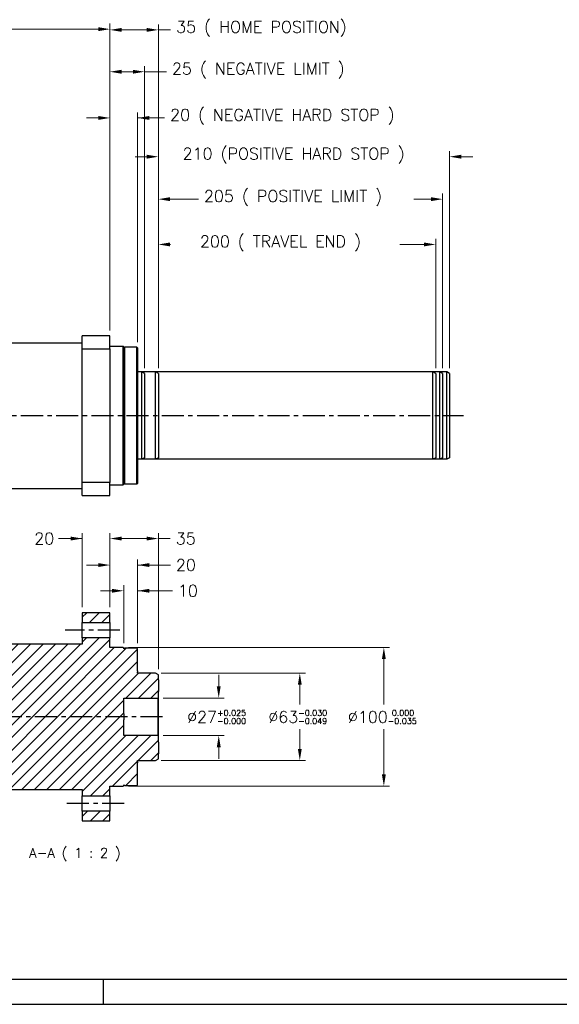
# Model space of a CAD drawing. Extents: x 25458 to 27143, y -1873 to -685.
# Tile 5 of 22: x 26239 to 26628, y -1873 to -1163. Entities that reach past the tile are written whole.
import ezdxf

# ---------------------------------------------------------------- set-up
doc = ezdxf.new("R2010")
doc.units = 0
doc.header["$LTSCALE"] = 25.4
doc.linetypes.add('CENTER', pattern=[2, 1.25, -0.25, 0.25, -0.25])
doc.layers.get('0').update_dxf_attribs({"linetype": 'CONTINUOUS'})
doc.layers.get('Defpoints').update_dxf_attribs({"linetype": 'CONTINUOUS'})
for name, color, linetype in [('ATA-CENTER', 133, 'CENTER'), ('ATA-HATCH', 252, 'CONTINUOUS'), ('ATA-TEXT', 7, 'CONTINUOUS')]:
    doc.layers.add(name, color=color, linetype=linetype)
doc.layers.add('ATA-DIM', color=252, linetype='CONTINUOUS', lineweight=25)
doc.styles.get("Standard").update_dxf_attribs({"font": 'simplex.shx'})
doc.dimstyles.new('ata_A1', dxfattribs={"dimtxt": 4.2, "dimasz": 4.2, "dimexe": 2, "dimexo": 2, "dimgap": 2, "dimtad": 0, "dimtih": 1, "dimtoh": 1, "dimdec": 6, "dimdsep": 46, "dimtxsty": 'Standard', "dimcen": 0, "dimclrd": 252, "dimclre": 252, "dimclrt": 4, "dimadec": 6, "dimazin": 2, "dimtfac": 1, "dimtdec": 6, "dimtofl": 0, "dimtmove": 0, "dimatfit": 3, "dimfxl": 0, "dimtolj": 1, "dimtzin": 0, "dimlwd": 0, "dimlwe": 0, "dimarcsym": 0})

# ---------------------------------------------------------------- blocks, each defined once
blk = doc.blocks.new('*D19209')
at = {"layer": 'ATA-DIM', "color": 252, "lineweight": 0}
for p, q in [((26305.53, -1575.07), (26297.13, -1575.07)), ((26313.93, -1612.97), (26313.93, -1571.07)), ((26323.93, -1612.97), (26323.93, -1571.07)), ((26323.93, -1575.07), (26348.97, -1575.07)), ((26332.33, -1575.07), (26340.73, -1575.07))]:
    blk.add_line(p, q, dxfattribs=at)
at = {"layer": 'ATA-DIM', "color": 252}
for points in [[(26305.53, -1576.47), (26305.53, -1573.67), (26313.93, -1575.07)], [(26332.33, -1573.67), (26332.33, -1576.47), (26323.93, -1575.07)]]:
    blk.add_solid(points, dxfattribs=at)
at = {"layer": 'Defpoints', "color": 0}
for p in [(26313.93, -1575.07), (26313.93, -1616.97), (26323.93, -1616.97)]:
    blk.add_point(p, dxfattribs=at)
at = {"layer": 'ATA-DIM', "color": 4, "ltscale": 0.2, "insert": (26352.97, -1570.87), "char_height": 8.4, "attachment_point": 1}
blk.add_mtext('\\A1;10', dxfattribs=at)
blk = doc.blocks.new('*D19208')
at = {"layer": 'ATA-DIM', "color": 252, "lineweight": 0}
for p, q in [((26303.93, -1586.97), (26303.93, -1552.51)), ((26323.93, -1612.97), (26323.93, -1552.51)), ((26295.53, -1556.51), (26287.13, -1556.51)), ((26323.93, -1556.51), (26347.53, -1556.51)), ((26332.33, -1556.51), (26340.73, -1556.51))]:
    blk.add_line(p, q, dxfattribs=at)
at = {"layer": 'ATA-DIM', "color": 252}
for points in [[(26295.53, -1557.91), (26295.53, -1555.11), (26303.93, -1556.51)], [(26332.33, -1555.11), (26332.33, -1557.91), (26323.93, -1556.51)]]:
    blk.add_solid(points, dxfattribs=at)
at = {"layer": 'Defpoints', "color": 0}
for p in [(26303.93, -1556.51), (26303.93, -1590.97), (26323.93, -1616.97)]:
    blk.add_point(p, dxfattribs=at)
at = {"layer": 'ATA-DIM', "color": 4, "ltscale": 0.2, "insert": (26351.53, -1552.31), "char_height": 8.4, "attachment_point": 1}
blk.add_mtext('\\A1;20', dxfattribs=at)
blk = doc.blocks.new('*D19207')
at = {"layer": 'ATA-DIM', "color": 252, "lineweight": 0}
for p, q in [((26303.93, -1586.97), (26303.93, -1533.4)), ((26338.93, -1631.62), (26338.93, -1533.4)), ((26312.33, -1537.4), (26330.53, -1537.4)), ((26338.93, -1537.4), (26347.4, -1537.4))]:
    blk.add_line(p, q, dxfattribs=at)
at = {"layer": 'ATA-DIM', "color": 252}
for points in [[(26312.33, -1536), (26312.33, -1538.8), (26303.93, -1537.4)], [(26330.53, -1538.8), (26330.53, -1536), (26338.93, -1537.4)]]:
    blk.add_solid(points, dxfattribs=at)
at = {"layer": 'Defpoints', "color": 0}
for p in [(26338.93, -1537.4), (26303.93, -1590.97), (26338.93, -1635.62)]:
    blk.add_point(p, dxfattribs=at)
at = {"layer": 'ATA-DIM', "color": 4, "ltscale": 0.2, "insert": (26351.4, -1533.2), "char_height": 8.4, "attachment_point": 1}
blk.add_mtext('\\A1;35', dxfattribs=at)
blk = doc.blocks.new('*D19204')
at = {"layer": 'ATA-DIM', "color": 252, "lineweight": 0}
for p, q in [((26283.93, -1586.97), (26283.93, -1533.4)), ((26303.93, -1586.97), (26303.93, -1533.4)), ((26283.93, -1537.4), (26266.95, -1537.4)), ((26275.53, -1537.4), (26267.13, -1537.4)), ((26312.33, -1537.4), (26320.73, -1537.4))]:
    blk.add_line(p, q, dxfattribs=at)
at = {"layer": 'ATA-DIM', "color": 252}
for points in [[(26275.53, -1538.8), (26275.53, -1536), (26283.93, -1537.4)], [(26312.33, -1536), (26312.33, -1538.8), (26303.93, -1537.4)]]:
    blk.add_solid(points, dxfattribs=at)
at = {"layer": 'Defpoints', "color": 0}
for p in [(26283.93, -1537.4), (26283.93, -1590.97), (26303.93, -1590.97)]:
    blk.add_point(p, dxfattribs=at)
at = {"layer": 'ATA-DIM', "color": 4, "ltscale": 0.2, "insert": (26249.34, -1533.2), "char_height": 8.4, "attachment_point": 1}
blk.add_mtext('\\A1;20', dxfattribs=at)
blk = doc.blocks.new('*D19205')
at = {"layer": 'ATA-DIM', "color": 252, "lineweight": 0}
for p, q in [((26340.93, -1634.47), (26444.93, -1634.47)), ((26440.93, -1642.87), (26440.93, -1657.07)), ((26440.93, -1689.07), (26440.93, -1674.87)), ((26340.93, -1697.47), (26444.93, -1697.47))]:
    blk.add_line(p, q, dxfattribs=at)
at = {"layer": 'ATA-DIM', "color": 252}
for points in [[(26442.33, -1642.87), (26439.53, -1642.87), (26440.93, -1634.47)], [(26439.53, -1689.07), (26442.33, -1689.07), (26440.93, -1697.47)]]:
    blk.add_solid(points, dxfattribs=at)
at = {"layer": 'Defpoints', "color": 0}
for p in [(26336.93, -1634.47), (26336.93, -1697.47), (26440.93, -1697.47)]:
    blk.add_point(p, dxfattribs=at)
at = {"layer": 'ATA-DIM', "color": 4, "ltscale": 0.2, "insert": (26418.17, -1661.07), "char_height": 8.4, "attachment_point": 1}
blk.add_mtext('\\A1;%%C63{\\H4.200000;\\S-0.030^ -0.049;}', dxfattribs=at)
blk = doc.blocks.new('*D19203')
at = {"layer": 'ATA-DIM', "color": 252, "lineweight": 0}
for p, q in [((26382.43, -1644.07), (26382.43, -1635.67)), ((26342.43, -1652.47), (26386.43, -1652.47)), ((26342.43, -1679.47), (26386.43, -1679.47)), ((26382.43, -1687.87), (26382.43, -1696.27))]:
    blk.add_line(p, q, dxfattribs=at)
at = {"layer": 'ATA-DIM', "color": 252}
for points in [[(26381.03, -1644.07), (26383.83, -1644.07), (26382.43, -1652.47)], [(26383.83, -1687.87), (26381.03, -1687.87), (26382.43, -1679.47)]]:
    blk.add_solid(points, dxfattribs=at)
at = {"layer": 'Defpoints', "color": 0}
for p in [(26338.43, -1652.47), (26382.43, -1652.47), (26338.43, -1679.47)]:
    blk.add_point(p, dxfattribs=at)
at = {"layer": 'ATA-DIM', "color": 4, "ltscale": 0.2, "insert": (26359.67, -1661.07), "char_height": 8.4, "attachment_point": 1}
blk.add_mtext('\\A1;%%C27{\\H4.200000;\\S+0.025^ -0.000;}', dxfattribs=at)
blk = doc.blocks.new('*D19198')
at = {"layer": 'ATA-DIM', "color": 252, "lineweight": 0}
for p, q in [((26338.93, -1414.39), (26338.93, -1288.61)), ((26543.93, -1414.39), (26543.93, -1288.61)), ((26347.33, -1292.61), (26367.8, -1292.61)), ((26535.53, -1292.61), (26523.22, -1292.61))]:
    blk.add_line(p, q, dxfattribs=at)
at = {"layer": 'ATA-DIM', "color": 252}
for points in [[(26347.33, -1291.21), (26347.33, -1294.01), (26338.93, -1292.61)], [(26535.53, -1294.01), (26535.53, -1291.21), (26543.93, -1292.61)]]:
    blk.add_solid(points, dxfattribs=at)
at = {"layer": 'Defpoints', "color": 0}
for p in [(26543.93, -1292.61), (26338.93, -1418.39), (26543.93, -1418.39)]:
    blk.add_point(p, dxfattribs=at)
at = {"layer": 'ATA-DIM', "color": 4, "ltscale": 0.2, "insert": (26371.8, -1286.23), "char_height": 8.4, "attachment_point": 1}
blk.add_mtext('\\A1;205 ( POSITIVE LIMIT )', dxfattribs=at)
blk = doc.blocks.new('*D19195')
at = {"layer": 'ATA-DIM', "color": 252, "lineweight": 0}
for p, q in [((26338.93, -1414.39), (26338.93, -1321.26)), ((26347.33, -1325.26), (26347.57, -1325.26)), ((26530.53, -1325.26), (26513.07, -1325.26)), ((26538.93, -1414.39), (26538.93, -1321.26))]:
    blk.add_line(p, q, dxfattribs=at)
at = {"layer": 'ATA-DIM', "color": 252}
for points in [[(26347.33, -1323.86), (26347.33, -1326.66), (26338.93, -1325.26)], [(26530.53, -1326.66), (26530.53, -1323.86), (26538.93, -1325.26)]]:
    blk.add_solid(points, dxfattribs=at)
at = {"layer": 'Defpoints', "color": 0}
for p in [(26538.93, -1325.26), (26338.93, -1418.39), (26538.93, -1418.39)]:
    blk.add_point(p, dxfattribs=at)
at = {"layer": 'ATA-DIM', "color": 4, "ltscale": 0.2, "insert": (26351.57, -1318.88), "char_height": 8.4, "attachment_point": 1}
blk.add_mtext('\\A1;   200 ( TRAVEL END )', dxfattribs=at)
blk = doc.blocks.new('*D19206')
at = {"layer": 'ATA-DIM', "color": 252, "lineweight": 0}
for p, q in [((26317.43, -1615.97), (26505.55, -1615.97)), ((26501.55, -1624.37), (26501.55, -1657.07)), ((26501.55, -1707.57), (26501.55, -1674.87)), ((26317.43, -1715.97), (26505.55, -1715.97))]:
    blk.add_line(p, q, dxfattribs=at)
at = {"layer": 'ATA-DIM', "color": 252}
for points in [[(26502.95, -1624.37), (26500.15, -1624.37), (26501.55, -1615.97)], [(26500.15, -1707.57), (26502.95, -1707.57), (26501.55, -1715.97)]]:
    blk.add_solid(points, dxfattribs=at)
at = {"layer": 'Defpoints', "color": 0}
for p in [(26313.43, -1615.97), (26313.43, -1715.97), (26501.55, -1715.97)]:
    blk.add_point(p, dxfattribs=at)
at = {"layer": 'ATA-DIM', "color": 4, "ltscale": 0.2, "insert": (26475.59, -1661.07), "char_height": 8.4, "attachment_point": 1}
blk.add_mtext('\\A1;%%C100{\\H4.200000;\\S 0.000^ -0.035;}', dxfattribs=at)
blk = doc.blocks.new('*D19196')
at = {"layer": 'ATA-DIM', "color": 252, "lineweight": 0}
for p, q in [((26330.53, -1261.96), (26322.13, -1261.96)), ((26338.93, -1414.39), (26338.93, -1257.96)), ((26548.93, -1414.39), (26548.93, -1257.96)), ((26557.33, -1261.96), (26565.73, -1261.96))]:
    blk.add_line(p, q, dxfattribs=at)
at = {"layer": 'ATA-DIM', "color": 252}
for points in [[(26330.53, -1263.36), (26330.53, -1260.56), (26338.93, -1261.96)], [(26557.33, -1260.56), (26557.33, -1263.36), (26548.93, -1261.96)]]:
    blk.add_solid(points, dxfattribs=at)
at = {"layer": 'Defpoints', "color": 0}
for p in [(26548.93, -1261.96), (26338.93, -1418.39), (26548.93, -1418.39)]:
    blk.add_point(p, dxfattribs=at)
at = {"layer": 'ATA-DIM', "color": 4, "ltscale": 0.2, "insert": (26356.38, -1255.58), "char_height": 8.4, "attachment_point": 1}
blk.add_mtext('\\A1;210 (POSITIVE HARD STOP )', dxfattribs=at)
blk = doc.blocks.new('*D19194')
at = {"layer": 'ATA-DIM', "color": 252, "lineweight": 0}
for p, q in [((26303.93, -1387.24), (26303.93, -1166.51)), ((26312.33, -1170.51), (26330.53, -1170.51)), ((26338.93, -1414.39), (26338.93, -1166.51)), ((26338.93, -1170.51), (26347.7, -1170.51))]:
    blk.add_line(p, q, dxfattribs=at)
at = {"layer": 'ATA-DIM', "color": 252}
for points in [[(26312.33, -1169.11), (26312.33, -1171.91), (26303.93, -1170.51)], [(26330.53, -1171.91), (26330.53, -1169.11), (26338.93, -1170.51)]]:
    blk.add_solid(points, dxfattribs=at)
at = {"layer": 'Defpoints', "color": 0}
for p in [(26338.93, -1170.51), (26303.93, -1391.24), (26338.93, -1418.39)]:
    blk.add_point(p, dxfattribs=at)
at = {"layer": 'ATA-DIM', "color": 4, "ltscale": 0.2, "insert": (26351.7, -1164.13), "char_height": 8.4, "attachment_point": 1}
blk.add_mtext('\\A1;35 ( HOME POSITION)', dxfattribs=at)
blk = doc.blocks.new('*D19193')
at = {"layer": 'ATA-DIM', "color": 252, "lineweight": 0}
for p, q in [((26303.93, -1387.24), (26303.93, -1196.7)), ((26328.93, -1414.39), (26328.93, -1196.7)), ((26312.33, -1200.7), (26320.53, -1200.7)), ((26328.93, -1200.7), (26344.69, -1200.7))]:
    blk.add_line(p, q, dxfattribs=at)
at = {"layer": 'ATA-DIM', "color": 252}
for points in [[(26312.33, -1199.3), (26312.33, -1202.1), (26303.93, -1200.7)], [(26320.53, -1202.1), (26320.53, -1199.3), (26328.93, -1200.7)]]:
    blk.add_solid(points, dxfattribs=at)
at = {"layer": 'Defpoints', "color": 0}
for p in [(26328.93, -1200.7), (26303.93, -1391.24), (26328.93, -1418.39)]:
    blk.add_point(p, dxfattribs=at)
at = {"layer": 'ATA-DIM', "color": 4, "ltscale": 0.2, "insert": (26348.69, -1194.31), "char_height": 8.4, "attachment_point": 1}
blk.add_mtext('\\A1;25 ( NEGATIVE LIMIT )', dxfattribs=at)
blk = doc.blocks.new('*D19192')
at = {"layer": 'ATA-DIM', "color": 252, "lineweight": 0}
for p, q in [((26295.53, -1234.02), (26287.13, -1234.02)), ((26303.93, -1387.24), (26303.93, -1230.02)), ((26323.93, -1395.74), (26323.93, -1230.02)), ((26323.93, -1234.02), (26343.33, -1234.02)), ((26332.33, -1234.02), (26340.73, -1234.02))]:
    blk.add_line(p, q, dxfattribs=at)
at = {"layer": 'ATA-DIM', "color": 252}
for points in [[(26295.53, -1235.42), (26295.53, -1232.62), (26303.93, -1234.02)], [(26332.33, -1232.62), (26332.33, -1235.42), (26323.93, -1234.02)]]:
    blk.add_solid(points, dxfattribs=at)
at = {"layer": 'Defpoints', "color": 0}
for p in [(26323.93, -1234.02), (26303.93, -1391.24), (26323.93, -1399.74)]:
    blk.add_point(p, dxfattribs=at)
at = {"layer": 'ATA-DIM', "color": 4, "ltscale": 0.2, "insert": (26347.33, -1227.64), "char_height": 8.4, "attachment_point": 1}
blk.add_mtext('\\A1;20 ( NEGATIVE HARD STOP )', dxfattribs=at)
blk = doc.blocks.new('*D19191')
at = {"layer": 'ATA-DIM', "color": 252, "lineweight": 0}
for p, q in [((25790.93, -1263.24), (25790.93, -1165.99)), ((25799.33, -1169.99), (26121.97, -1169.99)), ((26295.53, -1169.99), (26172.9, -1169.99)), ((26303.93, -1387.24), (26303.93, -1165.99))]:
    blk.add_line(p, q, dxfattribs=at)
at = {"layer": 'ATA-DIM', "color": 252}
for points in [[(25799.33, -1168.59), (25799.33, -1171.39), (25790.93, -1169.99)], [(26295.53, -1171.39), (26295.53, -1168.59), (26303.93, -1169.99)]]:
    blk.add_solid(points, dxfattribs=at)
at = {"layer": 'Defpoints', "color": 0}
for p in [(26303.93, -1169.99), (25790.93, -1267.24), (26303.93, -1391.24)]:
    blk.add_point(p, dxfattribs=at)
at = {"layer": 'ATA-DIM', "color": 4, "ltscale": 0.2, "insert": (26125.97, -1165.79), "char_height": 8.4, "attachment_point": 1}
blk.add_mtext('\\A1;   513', dxfattribs=at)
blk = doc.blocks.new('ata-Border-A1-002')
blk.add_line((834, 9), (7, 9))
at = {"color": 253, "ltscale": 0.5}
for p, q in [((420.5, 9), (420.5, 0)), ((0, 0), (841, 0))]:
    blk.add_line(p, q, dxfattribs=at)

msp = doc.modelspace()

# ---------------------------------------------------------------- hatches: boundary and pattern name
at = {"layer": 'ATA-HATCH'}
h = msp.add_hatch(dxfattribs=at)
h.set_pattern_fill('ANSI31', color=256, scale=2)
h.set_pattern_definition([(45, (24067.2885, -5283.627), (-4.490128, 4.490128), [])])
edge = h.paths.add_edge_path()
edge.add_line((26227.4341407, -1613.4671546), (26222.4341407, -1618.4671546))
edge.add_line((26222.4341407, -1618.4671546), (26216.9341407, -1618.4671546))
edge.add_line((26216.9341407, -1618.4671546), (26216.9341407, -1614.3351411))
edge.add_line((26216.9341407, -1614.3351411), (26182.3515382, -1614.3351411))
edge.add_spline(control_points=[(26182.3515382, -1614.3351411), (26185.5950295, -1627.4072897), (26212.8444263, -1654.353279), (26172.3570387, -1681.4725747), (26170.4757972, -1703.7200064), (26171.2777187, -1713.4671546)], knot_values=[29.9534320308, 29.9534320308, 29.9534320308, 29.9534320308, 51.1145879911, 70.827834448, 85.1607967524, 85.1607967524, 85.1607967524, 85.1607967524], degree=3, periodic=0)
edge.add_line((26171.2777187, -1713.4671546), (26222.4341407, -1713.4671546))
edge.add_line((26222.4341407, -1713.4671546), (26227.4341407, -1718.4671546))
edge.add_line((26227.4341407, -1718.4671546), (26283.9341407, -1718.4671546))
edge.add_line((26283.9341407, -1718.4671546), (26283.9341407, -1722.9673361))
edge.add_line((26283.9341407, -1722.9673361), (26303.9341407, -1722.9673361))
edge.add_line((26303.9341407, -1722.9673361), (26303.9341407, -1715.9671546))
edge.add_line((26303.9341407, -1715.9671546), (26313.4341407, -1715.9671546))
edge.add_line((26313.4341407, -1715.9671546), (26313.9341407, -1715.4671546))
edge.add_line((26313.9341407, -1715.4671546), (26313.9341407, -1714.9671546))
edge.add_line((26313.9341407, -1714.9671546), (26314.4341407, -1715.4671546))
edge.add_line((26314.4341407, -1715.4671546), (26323.4341407, -1715.4671546))
edge.add_line((26323.4341407, -1715.4671546), (26323.9341407, -1714.9671546))
edge.add_line((26323.9341407, -1714.9671546), (26323.9341407, -1699.2171546))
edge.add_line((26323.9341407, -1699.2171546), (26323.9341407, -1698.4675336))
edge.add_line((26323.9341407, -1698.4675336), (26323.9341407, -1697.6671546))
edge.add_line((26323.9341407, -1697.6671546), (26323.9341407, -1697.4671546))
edge.add_line((26323.9341407, -1697.4671546), (26336.9341407, -1697.4671546))
edge.add_line((26336.9341407, -1697.4671546), (26338.9341407, -1696.3124541))
edge.add_line((26338.9341407, -1696.3124541), (26338.9341407, -1692.6551144))
edge.add_line((26338.9341407, -1692.6551144), (26338.9341407, -1684.2791822))
edge.add_line((26338.9341407, -1684.2791822), (26338.9341407, -1679.9671546))
edge.add_line((26338.9341407, -1679.9671546), (26338.4341407, -1679.4671546))
edge.add_line((26338.4341407, -1679.4671546), (26313.9341407, -1679.4671546))
edge.add_line((26313.9341407, -1679.4671546), (26313.9341407, -1668.0921546))
edge.add_line((26313.9341407, -1668.0921546), (26313.9341407, -1663.8421546))
edge.add_line((26313.9341407, -1663.8421546), (26313.9341407, -1652.4671546))
edge.add_line((26313.9341407, -1652.4671546), (26338.4341407, -1652.4671546))
edge.add_line((26338.4341407, -1652.4671546), (26338.9341407, -1651.9671546))
edge.add_line((26338.9341407, -1651.9671546), (26338.9341407, -1647.655127))
edge.add_line((26338.9341407, -1647.655127), (26338.9341407, -1639.2791948))
edge.add_line((26338.9341407, -1639.2791948), (26338.9341407, -1635.6218551))
edge.add_line((26338.9341407, -1635.6218551), (26336.9341407, -1634.4671546))
edge.add_line((26336.9341407, -1634.4671546), (26323.9341407, -1634.4671546))
edge.add_line((26323.9341407, -1634.4671546), (26323.9341407, -1634.2671546))
edge.add_line((26323.9341407, -1634.2671546), (26323.9341407, -1633.4667756))
edge.add_line((26323.9341407, -1633.4667756), (26323.9341407, -1632.7171546))
edge.add_line((26323.9341407, -1632.7171546), (26323.9341407, -1616.9671546))
edge.add_line((26323.9341407, -1616.9671546), (26323.4341407, -1616.4671546))
edge.add_line((26323.4341407, -1616.4671546), (26314.4341407, -1616.4671546))
edge.add_line((26314.4341407, -1616.4671546), (26313.9341407, -1616.9671546))
edge.add_line((26313.9341407, -1616.9671546), (26313.9341407, -1616.4671546))
edge.add_line((26313.9341407, -1616.4671546), (26313.4341407, -1615.9671546))
edge.add_line((26313.4341407, -1615.9671546), (26303.9341407, -1615.9671546))
edge.add_line((26303.9341407, -1615.9671546), (26303.9341407, -1608.9669731))
edge.add_line((26303.9341407, -1608.9669731), (26283.9341407, -1608.9669731))
edge.add_line((26283.9341407, -1608.9669731), (26283.9341407, -1613.4671546))
edge.add_line((26283.9341407, -1613.4671546), (26227.4341407, -1613.4671546))
h.paths.add_polyline_path([(26283.9341407, -1590.9671546), (26283.9341407, -1597.9673711), (26303.9341407, -1597.9673711), (26303.9341407, -1590.9671546)])
h.paths.add_polyline_path([(26283.9341407, -1733.9669381), (26283.9341407, -1740.9671546), (26303.9341407, -1740.9671546), (26303.9341407, -1733.9669381)])

# ---------------------------------------------------------------- linework, layer by layer
for p, q in [((26303.9341407, -1391.2400297), (26283.9341407, -1391.2400297)), ((26283.9341407, -1400.586629), (26283.9341407, -1391.2400297)), ((26303.9341407, -1400.586629), (26303.9341407, -1391.2400297)), ((26231.9341407, -1396.2400297), (26283.9341407, -1396.2400297)), ((26303.9341407, -1398.7400297), (26313.4341407, -1398.7400297)), ((26313.9341407, -1399.2400297), (26313.4341407, -1398.7400297)), ((26313.4341407, -1498.7400297), (26313.4341407, -1398.7400297)), ((26283.9341407, -1400.586629), (26303.9341407, -1400.586629)), ((26283.9341407, -1496.8934304), (26283.9341407, -1400.586629)), ((26303.9341407, -1400.586629), (26303.9341407, -1496.8934304)), ((26313.9341407, -1399.7400297), (26314.4341407, -1399.2400297)), ((26313.9341407, -1399.2400297), (26313.9341407, -1498.2400297)), ((26323.4341407, -1399.2400297), (26314.4341407, -1399.2400297)), ((26314.4341407, -1399.2400297), (26314.4341407, -1498.2400297)), ((26323.9341407, -1399.7400297), (26323.4341407, -1399.2400297)), ((26323.4341407, -1498.2400297), (26323.4341407, -1399.2400297)), ((26323.9341407, -1399.7400297), (26323.9341407, -1497.7400297)), ((26336.9341407, -1417.2400297), (26323.9341407, -1417.2400297)), ((26338.9341407, -1418.3947303), (26336.9341407, -1417.2400297)), ((26336.9341407, -1480.2400297), (26336.9341407, -1417.2400297)), ((26338.9341407, -1418.3947303), (26338.9341407, -1479.0853292)), ((26336.9341407, -1480.2400297), (26323.9341407, -1480.2400297)), ((26338.9341407, -1479.0853292), (26336.9341407, -1480.2400297)), ((26303.9341407, -1496.8934304), (26283.9341407, -1496.8934304)), ((26283.9341407, -1506.2400297), (26283.9341407, -1496.8934304)), ((26303.9341407, -1506.2400297), (26303.9341407, -1496.8934304)), ((26313.9341407, -1498.2400297), (26313.4341407, -1498.7400297)), ((26313.9341407, -1497.7400297), (26314.4341407, -1498.2400297)), ((26323.4341407, -1498.2400297), (26314.4341407, -1498.2400297)), ((26323.9341407, -1497.7400297), (26323.4341407, -1498.2400297)), ((26231.9341407, -1501.2400297), (26283.9341407, -1501.2400297)), ((26303.9341407, -1498.7400297), (26313.4341407, -1498.7400297)), ((26283.9341407, -1506.2400297), (26303.9341407, -1506.2400297)), ((26283.9341407, -1590.9671546), (26283.9341407, -1597.9673711)), ((26303.9341407, -1590.9671546), (26283.9341407, -1590.9671546)), ((26303.9341407, -1597.9673711), (26303.9341407, -1590.9671546)), ((26283.9341407, -1608.9669731), (26283.9341407, -1597.9673711)), ((26283.9341407, -1597.9673711), (26303.9341407, -1597.9673711)), ((26303.9341407, -1597.9673711), (26303.9341407, -1608.9669731)), ((26283.9341407, -1608.9669731), (26283.9341407, -1613.4671546)), ((26303.9341407, -1608.9669731), (26283.9341407, -1608.9669731)), ((26303.9341407, -1615.9671546), (26303.9341407, -1608.9669731)), ((26283.9341407, -1613.4671546), (26227.4341407, -1613.4671546)), ((26313.4341407, -1615.9671546), (26303.9341407, -1615.9671546)), ((26313.9341407, -1616.4671546), (26313.4341407, -1615.9671546)), ((26314.4341407, -1616.4671546), (26313.9341407, -1616.9671546)), ((26313.9341407, -1616.9671546), (26313.9341407, -1616.4671546)), ((26323.4341407, -1616.4671546), (26314.4341407, -1616.4671546)), ((26323.9341407, -1616.9671546), (26323.4341407, -1616.4671546)), ((26323.9341407, -1632.7171546), (26323.9341407, -1616.9671546)), ((26323.9341407, -1632.7171546), (26323.9341407, -1633.4667756)), ((26323.9341407, -1634.2671546), (26323.9341407, -1633.4667756)), ((26323.9341407, -1634.4671546), (26323.9341407, -1634.2671546)), ((26336.9341407, -1634.4671546), (26323.9341407, -1634.4671546)), ((26338.9341407, -1635.6218551), (26336.9341407, -1634.4671546)), ((26338.9341407, -1639.2791948), (26338.9341407, -1635.6218551)), ((26338.9341407, -1639.2791948), (26338.9341407, -1647.655127)), ((26313.9341407, -1652.4671546), (26338.4341407, -1652.4671546)), ((26313.9341407, -1663.8421546), (26313.9341407, -1652.4671546)), ((26338.4341407, -1652.4671546), (26338.9341407, -1651.9671546)), ((26338.4341407, -1652.4671546), (26338.4341407, -1679.4671546)), ((26338.9341407, -1651.9671546), (26338.9341407, -1647.655127)), ((26338.9341407, -1679.9671546), (26338.9341407, -1651.9671546)), ((26313.9341407, -1663.8421546), (26313.9341407, -1668.0921546)), ((26313.9341407, -1679.4671546), (26313.9341407, -1668.0921546)), ((26338.4341407, -1679.4671546), (26313.9341407, -1679.4671546)), ((26338.9341407, -1679.9671546), (26338.4341407, -1679.4671546)), ((26338.9341407, -1684.2791822), (26338.9341407, -1679.9671546)), ((26338.9341407, -1684.2791822), (26338.9341407, -1692.6551144)), ((26336.9341407, -1697.4671546), (26338.9341407, -1696.3124541)), ((26338.9341407, -1696.3124541), (26338.9341407, -1692.6551144)), ((26323.9341407, -1697.6671546), (26323.9341407, -1697.4671546)), ((26323.9341407, -1697.4671546), (26336.9341407, -1697.4671546)), ((26323.9341407, -1698.4675336), (26323.9341407, -1697.6671546)), ((26323.9341407, -1698.4675336), (26323.9341407, -1699.2171546)), ((26323.9341407, -1714.9671546), (26323.9341407, -1699.2171546)), ((26227.4341407, -1718.4671546), (26283.9341407, -1718.4671546)), ((26283.9341407, -1718.4671546), (26283.9341407, -1722.9673361)), ((26303.9341407, -1715.9671546), (26313.4341407, -1715.9671546)), ((26303.9341407, -1722.9673361), (26303.9341407, -1715.9671546)), ((26313.4341407, -1715.9671546), (26313.9341407, -1715.4671546)), ((26313.9341407, -1714.9671546), (26314.4341407, -1715.4671546)), ((26313.9341407, -1715.4671546), (26313.9341407, -1714.9671546)), ((26314.4341407, -1715.4671546), (26323.4341407, -1715.4671546)), ((26323.4341407, -1715.4671546), (26323.9341407, -1714.9671546)), ((26283.9341407, -1733.9669381), (26283.9341407, -1722.9673361)), ((26283.9341407, -1722.9673361), (26303.9341407, -1722.9673361)), ((26303.9341407, -1722.9673361), (26303.9341407, -1733.9669381)), ((26283.9341407, -1733.9669381), (26283.9341407, -1740.9671546)), ((26303.9341407, -1733.9669381), (26283.9341407, -1733.9669381)), ((26303.9341407, -1740.9671546), (26303.9341407, -1733.9669381)), ((26283.9341407, -1740.9671546), (26303.9341407, -1740.9671546))]:
    msp.add_line(p, q)
at = {"color": 251}
for p, q in [((26536.9341407, -1417.2400297), (26323.9341407, -1417.2400297)), ((26536.9341407, -1417.2400297), (26323.9341407, -1417.2400297)), ((26328.9341407, -1418.3947303), (26326.9341407, -1417.2400297)), ((26326.9341407, -1480.2400297), (26326.9341407, -1417.2400297)), ((26328.9341407, -1418.3947303), (26328.9341407, -1479.0853292)), ((26546.9341407, -1417.2400297), (26373.9341407, -1417.2400297)), ((26538.9341407, -1418.3947303), (26536.9341407, -1417.2400297)), ((26536.9341407, -1480.2400297), (26536.9341407, -1417.2400297)), ((26538.9341407, -1418.3947303), (26538.9341407, -1479.0853292)), ((26543.9341407, -1418.3947303), (26541.9341407, -1417.2400297)), ((26541.9341407, -1480.2400297), (26541.9341407, -1417.2400297)), ((26543.9341407, -1418.3947303), (26543.9341407, -1479.0853292)), ((26548.9341407, -1418.3947303), (26546.9341407, -1417.2400297)), ((26546.9341407, -1480.2400297), (26546.9341407, -1417.2400297)), ((26548.9341407, -1418.3947303), (26548.9341407, -1479.0853292)), ((26536.9341407, -1480.2400297), (26323.9341407, -1480.2400297)), ((26536.9341407, -1480.2400297), (26323.9341407, -1480.2400297)), ((26328.9341407, -1479.0853292), (26326.9341407, -1480.2400297)), ((26546.9341407, -1480.2400297), (26373.9341407, -1480.2400297)), ((26538.9341407, -1479.0853292), (26536.9341407, -1480.2400297)), ((26543.9341407, -1479.0853292), (26541.9341407, -1480.2400297)), ((26548.9341407, -1479.0853292), (26546.9341407, -1480.2400297))]:
    msp.add_line(p, q, dxfattribs=at)
at = {"layer": 'ATA-CENTER', "ltscale": 0.5}
for p, q in [((25807.9905126, -1448.7400297), (26559.0687882, -1448.7400297)), ((26311.0349236, -1603.4671721), (26271.6686875, -1603.4671721)), ((26341.9341407, -1665.9671546), (26168.6158705, -1665.9671546)), ((26314.2039459, -1728.4671371), (26272.0875198, -1728.4671371))]:
    msp.add_line(p, q, dxfattribs=at)

# ---------------------------------------------------------------- block references
at = {"xscale": 2, "yscale": 2, "zscale": 2}
msp.add_blockref('ata-Border-A1-002', (25458.1118978, -1873.3364804), dxfattribs=at)
msp.add_blockref('ata-Border-A1-002', (25458.1118978, -1873.3364804), dxfattribs=at)

# ---------------------------------------------------------------- texts
at = {"layer": 'ATA-TEXT', "insert": (26245.727897, -1769.9718402), "char_height": 6.999999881, "attachment_point": 7}
msp.add_mtext('A-A ( 1 : 2 )', dxfattribs=at)

# ---------------------------------------------------------------- dimensions: what is measured, and where the dimension line sits
at = {"layer": 'ATA-DIM'}
for base, p1, p2, angle, text, override, picture, middle in [((26338.9341407, -1170.5128357), (26303.9341407, -1391.2400297), (26338.9341407, -1418.3947303), 180, '<> ( HOME POSITION)', {"dimscale": 2, "dimdec": 3, "dimtfac": 0.857143, "dimtdec": 2}, '*D19194', (26420.9200599, -1170.5128357)), ((26303.9341407, -1169.9931362), (25790.9341407, -1267.2400297), (26303.9341407, -1391.2400297), 180, '   <>', {"dimscale": 2, "dimdec": 3, "dimpost": '', "dimtol": 0, "dimlim": 0, "dimtp": 0, "dimtm": 0, "dimtfac": 0.857143, "dimtdec": 2, "dimtolj": 1, "dimtzin": 0}, '*D19191', (26147.4341407, -1169.9931362)), ((26328.9341407, -1200.6986591), (26303.9341407, -1391.2400297), (26328.9341407, -1418.3947303), 180, '<> ( NEGATIVE LIMIT )', {"dimscale": 2, "dimdec": 3, "dimtfac": 0.857143, "dimtdec": 2}, '*D19193', (26421.0518414, -1200.6986591)), ((26323.9341407, -1234.0190046), (26303.9341407, -1391.2400297), (26323.9341407, -1399.7400297), 180, '<> ( NEGATIVE HARD STOP )', {"dimscale": 2, "dimdec": 3, "dimtfac": 0.857143, "dimtdec": 2}, '*D19192', (26441.8306376, -1234.0190046)), ((26548.9341407, -1261.9612405), (26338.9341407, -1418.3947303), (26548.9341407, -1418.3947303), 180, '<> (POSITIVE HARD STOP )', {"dimscale": 2, "dimdec": 3, "dimtol": 0, "dimlim": 0, "dimtp": 0, "dimtm": 0, "dimtfac": 0.857143, "dimtdec": 2, "dimtolj": 1, "dimtzin": 0}, '*D19196', (26447.6076, -1261.9612405)), ((26543.9341407, -1292.6118169), (26338.9341407, -1418.3947303), (26543.9341407, -1418.3947303), 180, '<> ( POSITIVE LIMIT )', {"dimscale": 2, "dimdec": 3, "dimtfac": 0.857143, "dimtdec": 2}, '*D19198', (26445.5116531, -1292.6118169)), ((26538.9341407, -1325.2605675), (26338.9341407, -1418.3947303), (26538.9341407, -1418.3947303), 180, '   <> ( TRAVEL END )', {"dimscale": 2, "dimdec": 3, "dimpost": '', "dimtfac": 0.857143, "dimtdec": 2}, '*D19195', (26430.3160381, -1325.2605675)), ((26501.55082, -1715.9671546), (26313.4341407, -1615.9671546), (26313.4341407, -1715.9671546), 90, '%%C<>', {"dimscale": 2, "dimdec": 3, "dimtol": 1, "dimlim": 0, "dimtp": 0, "dimtm": 0.035, "dimtfac": 0.5, "dimtdec": 3, "dimtolj": 1, "dimtzin": 0}, '*D19206', (26501.55082, -1665.9671546)), ((26440.9341407, -1697.4671546), (26336.9341407, -1634.4671546), (26336.9341407, -1697.4671546), 90, '%%C<>', {"dimscale": 2, "dimdec": 3, "dimtol": 1, "dimlim": 0, "dimtp": -0.03, "dimtm": 0.049, "dimtfac": 0.5, "dimtdec": 3, "dimtolj": 1, "dimtzin": 0}, '*D19205', (26440.9341407, -1665.9671546)), ((26382.4341407, -1652.4671546), (26338.4341407, -1679.4671546), (26338.4341407, -1652.4671546), 90, '%%C<>', {"dimscale": 2, "dimdec": 3, "dimtol": 1, "dimlim": 0, "dimtp": 0.025, "dimtm": 1e-09, "dimtfac": 0.5, "dimtdec": 3, "dimtolj": 1, "dimtzin": 0}, '*D19203', (26382.4341407, -1665.9671546))]:
    dim = msp.add_linear_dim(base=base, p1=p1, p2=p2, angle=angle, text=text, dimstyle='ata_A1', override=override, dxfattribs=at)
    dim.commit()
    dim.dimension.update_dxf_attribs({"geometry": picture, "text_midpoint": middle, "dimtype": 160})
for base, p1, p2, picture, middle in [((26283.9341407, -1537.4008952), (26303.9341407, -1590.9671546), (26283.9341407, -1590.9671546), '*D19204', (26256.1412956, -1537.4008952)), ((26338.9341407, -1537.4008952), (26303.9341407, -1590.9671546), (26338.9341407, -1635.6218551), '*D19207', (26358.2083487, -1537.4008952)), ((26303.9341407, -1556.5088799), (26323.9341407, -1616.9671546), (26303.9341407, -1590.9671546), '*D19208', (26358.3341407, -1556.5088799))]:
    dim = msp.add_linear_dim(base=base, p1=p1, p2=p2, angle=180, dimstyle='ata_A1', override={"dimscale": 2, "dimdec": 3, "dimtfac": 0.857143, "dimtdec": 2}, dxfattribs=at)
    dim.commit()
    dim.dimension.update_dxf_attribs({"geometry": picture, "text_midpoint": middle, "dimtype": 160})
dim = msp.add_linear_dim(base=(26313.9341407, -1575.0663594), p1=(26323.9341407, -1616.9671546), p2=(26313.9341407, -1616.9671546), dimstyle='ata_A1', override={"dimscale": 2, "dimdec": 3, "dimtfac": 0.857143, "dimtdec": 2}, dxfattribs=at)
dim.commit()
dim.dimension.update_dxf_attribs({"geometry": '*D19209', "text_midpoint": (26358.9735139, -1575.0663594), "dimtype": 160})

doc.saveas('drawing.dxf')
